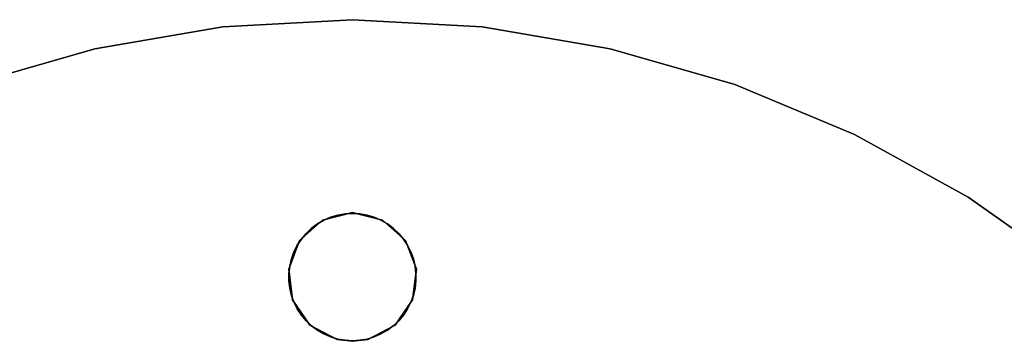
# Model space of a CAD drawing. Extents: x 0.04 to 7.12, y -3.54 to 3.54.
# Tile 6 of 7: x 2.56 to 5.57, y 2.56 to 3.54. Entities that reach past the tile are written whole.
import ezdxf

# ---------------------------------------------------------------- set-up
doc = ezdxf.new("R2010")
doc.units = 0
doc.header["$MEASUREMENT"] = 0
doc.layers.get('0').update_dxf_attribs({"color": 13, "linetype": 'CONTINUOUS'})

# ---------------------------------------------------------------- blocks, each defined once
blk = doc.blocks.new('MIA-LED-L_STL_1')
at = {"color": 0}
for p, q in [((3.182, 3.521, 0.1969), (3.5787, 3.5433, 0.1969)), ((3.5787, 3.5433), (3.182, 3.521)), ((3.182, 3.521, 0.1969), (3.5787, 3.5433, 0.1969)), ((3.5787, 3.5433), (3.182, 3.521)), ((3.9755, 3.521), (3.5787, 3.5433)), ((3.5787, 3.5433, 0.1969), (3.5787, 3.5433)), ((3.5787, 3.5433, 0.1969), (3.9755, 3.521, 0.1969)), ((3.5787, 3.5433, 0.1969), (3.5787, 3.5433)), ((3.5787, 3.5433, 0.1969), (3.9755, 3.521, 0.1969)), ((3.9755, 3.521), (3.5787, 3.5433)), ((2.7903, 3.4545, 0.1969), (3.182, 3.521, 0.1969)), ((3.182, 3.521), (2.7903, 3.4545)), ((2.7903, 3.4545, 0.1969), (3.182, 3.521, 0.1969)), ((3.182, 3.521), (2.7903, 3.4545)), ((3.182, 3.521, 0.1969), (3.182, 3.521)), ((3.182, 3.521, 0.1969), (3.182, 3.521)), ((3.9755, 3.521, 0.1969), (3.9755, 3.521)), ((3.9755, 3.521, 0.1969), (4.3672, 3.4545, 0.1969)), ((4.3672, 3.4545), (3.9755, 3.521)), ((3.9755, 3.521, 0.1969), (3.9755, 3.521)), ((3.9755, 3.521, 0.1969), (4.3672, 3.4545, 0.1969)), ((4.3672, 3.4545), (3.9755, 3.521)), ((2.4085, 3.3445, 0.1969), (2.7903, 3.4545, 0.1969)), ((2.7903, 3.4545), (2.4085, 3.3445)), ((2.4085, 3.3445, 0.1969), (2.7903, 3.4545, 0.1969)), ((2.7903, 3.4545), (2.4085, 3.3445)), ((2.7903, 3.4545, 0.1969), (2.7903, 3.4545)), ((2.7903, 3.4545, 0.1969), (2.7903, 3.4545)), ((4.3672, 3.4545, 0.1969), (4.3672, 3.4545)), ((4.3672, 3.4545, 0.1969), (4.749, 3.3445, 0.1969)), ((4.749, 3.3445), (4.3672, 3.4545)), ((4.3672, 3.4545, 0.1969), (4.3672, 3.4545)), ((4.3672, 3.4545, 0.1969), (4.749, 3.3445, 0.1969)), ((4.749, 3.3445), (4.3672, 3.4545)), ((4.749, 3.3445, 0.1969), (4.749, 3.3445)), ((4.749, 3.3445, 0.1969), (5.1161, 3.1924, 0.1969)), ((5.1161, 3.1924), (4.749, 3.3445)), ((4.749, 3.3445, 0.1969), (4.749, 3.3445)), ((4.749, 3.3445, 0.1969), (5.1161, 3.1924, 0.1969)), ((5.1161, 3.1924), (4.749, 3.3445)), ((5.1161, 3.1924, 0.1969), (5.1161, 3.1924)), ((5.1161, 3.1924, 0.1969), (5.4639, 3.0002, 0.1969)), ((5.4639, 3.0002), (5.1161, 3.1924)), ((5.1161, 3.1924, 0.1969), (5.1161, 3.1924)), ((5.1161, 3.1924, 0.1969), (5.4639, 3.0002, 0.1969)), ((5.4639, 3.0002), (5.1161, 3.1924)), ((5.4639, 3.0002, 0.1969), (5.4639, 3.0002)), ((5.4639, 3.0002, 0.1969), (5.788, 2.7703, 0.1969)), ((5.788, 2.7703), (5.4639, 3.0002)), ((5.4639, 3.0002, 0.1969), (5.4639, 3.0002)), ((5.4639, 3.0002, 0.1969), (5.788, 2.7703, 0.1969)), ((5.788, 2.7703), (5.4639, 3.0002)), ((3.4167, 2.8677, 0.1969), (3.4873, 2.9302, 0.1969)), ((3.4873, 2.9302), (3.4167, 2.8677)), ((3.4873, 2.9302), (3.4167, 2.8677)), ((3.4167, 2.8677, 0.1969), (3.4873, 2.9302, 0.1969)), ((3.4714, 2.9184, 0.1994), (3.491, 2.9298, 0.1994)), ((3.491, 2.9298, 0.0025), (3.4714, 2.9184, 0.0025)), ((3.4714, 2.9184, 0.1994), (3.491, 2.9298, 0.1994)), ((3.491, 2.9298, 0.0025), (3.4714, 2.9184, 0.0025)), ((3.4873, 2.9302, 0.1969), (3.5787, 2.9528, 0.1969)), ((3.5787, 2.9528), (3.4873, 2.9302)), ((3.5787, 2.9528), (3.4873, 2.9302)), ((3.4873, 2.9302, 0.1969), (3.5787, 2.9528, 0.1969)), ((3.4873, 2.9302), (3.4873, 2.9302, 0.1969)), ((3.4873, 2.9302), (3.4873, 2.9302, 0.1969)), ((3.491, 2.9298, 0.1994), (3.5118, 2.9387, 0.1994)), ((3.5118, 2.9387, 0.0025), (3.491, 2.9298, 0.0025)), ((3.491, 2.9298, 0.1994), (3.5118, 2.9387, 0.1994)), ((3.5118, 2.9387, 0.0025), (3.491, 2.9298, 0.0025)), ((3.491, 2.9298, 0.1994), (3.491, 2.9298, 0.0025)), ((3.491, 2.9298, 0.1994), (3.491, 2.9298, 0.0025)), ((3.5118, 2.9387, 0.1994), (3.5335, 2.9452, 0.1994)), ((3.5335, 2.9452, 0.0025), (3.5118, 2.9387, 0.0025)), ((3.5118, 2.9387, 0.1994), (3.5335, 2.9452, 0.1994)), ((3.5335, 2.9452, 0.0025), (3.5118, 2.9387, 0.0025)), ((3.5118, 2.9387, 0.1994), (3.5118, 2.9387, 0.0025)), ((3.5118, 2.9387, 0.1994), (3.5118, 2.9387, 0.0025)), ((3.5335, 2.9452, 0.1994), (3.5558, 2.9492, 0.1994)), ((3.5558, 2.9492, 0.0025), (3.5335, 2.9452, 0.0025)), ((3.5335, 2.9452, 0.1994), (3.5558, 2.9492, 0.1994)), ((3.5558, 2.9492, 0.0025), (3.5335, 2.9452, 0.0025)), ((3.5335, 2.9452, 0.1994), (3.5335, 2.9452, 0.0025)), ((3.5335, 2.9452, 0.1994), (3.5335, 2.9452, 0.0025)), ((3.5558, 2.9492, 0.1994), (3.5785, 2.9505, 0.1994)), ((3.5785, 2.9505, 0.0025), (3.5558, 2.9492, 0.0025)), ((3.5558, 2.9492, 0.1994), (3.5785, 2.9505, 0.1994)), ((3.5785, 2.9505, 0.0025), (3.5558, 2.9492, 0.0025)), ((3.5558, 2.9492, 0.1994), (3.5558, 2.9492, 0.0025)), ((3.5558, 2.9492, 0.1994), (3.5558, 2.9492, 0.0025)), ((3.6011, 2.9492, 0.0025), (3.5785, 2.9505, 0.0025)), ((3.5785, 2.9505, 0.1994), (3.5785, 2.9505, 0.0025)), ((3.5785, 2.9505, 0.1994), (3.6011, 2.9492, 0.1994)), ((3.5785, 2.9505, 0.1994), (3.5785, 2.9505, 0.0025)), ((3.5785, 2.9505, 0.1994), (3.6011, 2.9492, 0.1994)), ((3.6011, 2.9492, 0.0025), (3.5785, 2.9505, 0.0025)), ((3.5787, 2.9528, 0.1969), (3.6702, 2.9302, 0.1969)), ((3.6702, 2.9302), (3.5787, 2.9528)), ((3.5787, 2.9528, 0.1969), (3.5787, 2.9528)), ((3.6702, 2.9302), (3.5787, 2.9528)), ((3.5787, 2.9528, 0.1969), (3.6702, 2.9302, 0.1969)), ((3.5787, 2.9528, 0.1969), (3.5787, 2.9528)), ((3.6011, 2.9492, 0.1994), (3.6011, 2.9492, 0.0025)), ((3.6011, 2.9492, 0.1994), (3.6234, 2.9452, 0.1994)), ((3.6234, 2.9452, 0.0025), (3.6011, 2.9492, 0.0025)), ((3.6011, 2.9492, 0.1994), (3.6011, 2.9492, 0.0025)), ((3.6011, 2.9492, 0.1994), (3.6234, 2.9452, 0.1994)), ((3.6234, 2.9452, 0.0025), (3.6011, 2.9492, 0.0025)), ((3.6234, 2.9452, 0.1994), (3.6234, 2.9452, 0.0025)), ((3.6234, 2.9452, 0.1994), (3.6451, 2.9387, 0.1994)), ((3.6451, 2.9387, 0.0025), (3.6234, 2.9452, 0.0025)), ((3.6234, 2.9452, 0.1994), (3.6234, 2.9452, 0.0025)), ((3.6234, 2.9452, 0.1994), (3.6451, 2.9387, 0.1994)), ((3.6451, 2.9387, 0.0025), (3.6234, 2.9452, 0.0025)), ((3.6451, 2.9387, 0.1994), (3.6451, 2.9387, 0.0025)), ((3.6451, 2.9387, 0.1994), (3.6659, 2.9298, 0.1994)), ((3.6659, 2.9298, 0.0025), (3.6451, 2.9387, 0.0025)), ((3.6451, 2.9387, 0.1994), (3.6451, 2.9387, 0.0025)), ((3.6451, 2.9387, 0.1994), (3.6659, 2.9298, 0.1994)), ((3.6659, 2.9298, 0.0025), (3.6451, 2.9387, 0.0025)), ((3.6659, 2.9298, 0.1994), (3.6659, 2.9298, 0.0025)), ((3.6659, 2.9298, 0.1994), (3.6855, 2.9184, 0.1994)), ((3.6855, 2.9184, 0.0025), (3.6659, 2.9298, 0.0025)), ((3.6659, 2.9298, 0.1994), (3.6659, 2.9298, 0.0025)), ((3.6659, 2.9298, 0.1994), (3.6855, 2.9184, 0.1994)), ((3.6855, 2.9184, 0.0025), (3.6659, 2.9298, 0.0025)), ((3.6702, 2.9302, 0.1969), (3.7407, 2.8677, 0.1969)), ((3.7407, 2.8677), (3.6702, 2.9302)), ((3.6702, 2.9302), (3.6702, 2.9302, 0.1969)), ((3.6702, 2.9302), (3.6702, 2.9302, 0.1969)), ((3.7407, 2.8677), (3.6702, 2.9302)), ((3.6702, 2.9302, 0.1969), (3.7407, 2.8677, 0.1969)), ((3.4367, 2.8894, 0.1994), (3.4532, 2.9049, 0.1994)), ((3.4532, 2.9049, 0.0025), (3.4367, 2.8894, 0.0025)), ((3.4367, 2.8894, 0.1994), (3.4532, 2.9049, 0.1994)), ((3.4532, 2.9049, 0.0025), (3.4367, 2.8894, 0.0025)), ((3.4532, 2.9049, 0.1994), (3.4714, 2.9184, 0.1994)), ((3.4714, 2.9184, 0.0025), (3.4532, 2.9049, 0.0025)), ((3.4532, 2.9049, 0.1994), (3.4714, 2.9184, 0.1994)), ((3.4714, 2.9184, 0.0025), (3.4532, 2.9049, 0.0025)), ((3.4532, 2.9049, 0.1994), (3.4532, 2.9049, 0.0025)), ((3.4532, 2.9049, 0.1994), (3.4532, 2.9049, 0.0025)), ((3.4714, 2.9184, 0.1994), (3.4714, 2.9184, 0.0025)), ((3.4714, 2.9184, 0.1994), (3.4714, 2.9184, 0.0025)), ((3.6855, 2.9184, 0.1994), (3.6855, 2.9184, 0.0025)), ((3.6855, 2.9184, 0.1994), (3.7037, 2.9049, 0.1994)), ((3.7037, 2.9049, 0.0025), (3.6855, 2.9184, 0.0025)), ((3.6855, 2.9184, 0.1994), (3.6855, 2.9184, 0.0025)), ((3.6855, 2.9184, 0.1994), (3.7037, 2.9049, 0.1994)), ((3.7037, 2.9049, 0.0025), (3.6855, 2.9184, 0.0025)), ((3.7037, 2.9049, 0.1994), (3.7037, 2.9049, 0.0025)), ((3.7037, 2.9049, 0.1994), (3.7202, 2.8894, 0.1994)), ((3.7202, 2.8894, 0.0025), (3.7037, 2.9049, 0.0025)), ((3.7037, 2.9049, 0.1994), (3.7037, 2.9049, 0.0025)), ((3.7037, 2.9049, 0.1994), (3.7202, 2.8894, 0.1994)), ((3.7202, 2.8894, 0.0025), (3.7037, 2.9049, 0.0025)), ((3.3833, 2.7796, 0.1969), (3.4167, 2.8677, 0.1969)), ((3.4167, 2.8677), (3.3833, 2.7796)), ((3.4167, 2.8677), (3.3833, 2.7796)), ((3.3833, 2.7796, 0.1969), (3.4167, 2.8677, 0.1969)), ((3.4097, 2.8531, 0.1994), (3.4221, 2.872, 0.1994)), ((3.4221, 2.872, 0.0025), (3.4097, 2.8531, 0.0025)), ((3.4097, 2.8531, 0.1994), (3.4221, 2.872, 0.1994)), ((3.4221, 2.872, 0.0025), (3.4097, 2.8531, 0.0025)), ((3.4167, 2.8677), (3.4167, 2.8677, 0.1969)), ((3.4167, 2.8677), (3.4167, 2.8677, 0.1969)), ((3.4221, 2.872, 0.1994), (3.4367, 2.8894, 0.1994)), ((3.4367, 2.8894, 0.0025), (3.4221, 2.872, 0.0025)), ((3.4221, 2.872, 0.1994), (3.4367, 2.8894, 0.1994)), ((3.4367, 2.8894, 0.0025), (3.4221, 2.872, 0.0025)), ((3.4221, 2.872, 0.1994), (3.4221, 2.872, 0.0025)), ((3.4221, 2.872, 0.1994), (3.4221, 2.872, 0.0025)), ((3.4367, 2.8894, 0.1994), (3.4367, 2.8894, 0.0025)), ((3.4367, 2.8894, 0.1994), (3.4367, 2.8894, 0.0025)), ((3.7202, 2.8894, 0.1994), (3.7202, 2.8894, 0.0025)), ((3.7202, 2.8894, 0.1994), (3.7348, 2.872, 0.1994)), ((3.7348, 2.872, 0.0025), (3.7202, 2.8894, 0.0025)), ((3.7202, 2.8894, 0.1994), (3.7202, 2.8894, 0.0025)), ((3.7202, 2.8894, 0.1994), (3.7348, 2.872, 0.1994)), ((3.7348, 2.872, 0.0025), (3.7202, 2.8894, 0.0025)), ((3.7348, 2.872, 0.1994), (3.7348, 2.872, 0.0025)), ((3.7348, 2.872, 0.1994), (3.7472, 2.8531, 0.1994)), ((3.7472, 2.8531, 0.0025), (3.7348, 2.872, 0.0025)), ((3.7348, 2.872, 0.1994), (3.7348, 2.872, 0.0025)), ((3.7348, 2.872, 0.1994), (3.7472, 2.8531, 0.1994)), ((3.7472, 2.8531, 0.0025), (3.7348, 2.872, 0.0025)), ((3.7407, 2.8677, 0.1969), (3.7742, 2.7796, 0.1969)), ((3.7742, 2.7796), (3.7407, 2.8677)), ((3.7407, 2.8677), (3.7407, 2.8677, 0.1969)), ((3.7407, 2.8677), (3.7407, 2.8677, 0.1969)), ((3.7742, 2.7796), (3.7407, 2.8677)), ((3.7407, 2.8677, 0.1969), (3.7742, 2.7796, 0.1969)), ((3.3995, 2.8328, 0.1994), (3.4097, 2.8531, 0.1994)), ((3.4097, 2.8531, 0.0025), (3.3995, 2.8328, 0.0025)), ((3.3995, 2.8328, 0.1994), (3.4097, 2.8531, 0.1994)), ((3.4097, 2.8531, 0.0025), (3.3995, 2.8328, 0.0025)), ((3.4097, 2.8531, 0.1994), (3.4097, 2.8531, 0.0025)), ((3.4097, 2.8531, 0.1994), (3.4097, 2.8531, 0.0025)), ((3.7472, 2.8531, 0.1994), (3.7472, 2.8531, 0.0025)), ((3.7472, 2.8531, 0.1994), (3.7574, 2.8328, 0.1994)), ((3.7574, 2.8328, 0.0025), (3.7472, 2.8531, 0.0025)), ((3.7472, 2.8531, 0.1994), (3.7472, 2.8531, 0.0025)), ((3.7472, 2.8531, 0.1994), (3.7574, 2.8328, 0.1994)), ((3.7574, 2.8328, 0.0025), (3.7472, 2.8531, 0.0025)), ((3.3865, 2.7895, 0.1994), (3.3918, 2.8115, 0.1994)), ((3.3918, 2.8115, 0.0025), (3.3865, 2.7895, 0.0025)), ((3.3865, 2.7895, 0.1994), (3.3918, 2.8115, 0.1994)), ((3.3918, 2.8115, 0.0025), (3.3865, 2.7895, 0.0025)), ((3.3918, 2.8115, 0.1994), (3.3995, 2.8328, 0.1994)), ((3.3995, 2.8328, 0.0025), (3.3918, 2.8115, 0.0025)), ((3.3918, 2.8115, 0.1994), (3.3995, 2.8328, 0.1994)), ((3.3995, 2.8328, 0.0025), (3.3918, 2.8115, 0.0025)), ((3.3918, 2.8115, 0.1994), (3.3918, 2.8115, 0.0025)), ((3.3918, 2.8115, 0.1994), (3.3918, 2.8115, 0.0025)), ((3.3995, 2.8328, 0.1994), (3.3995, 2.8328, 0.0025)), ((3.3995, 2.8328, 0.1994), (3.3995, 2.8328, 0.0025)), ((3.7574, 2.8328, 0.1994), (3.7574, 2.8328, 0.0025)), ((3.7574, 2.8328, 0.1994), (3.7651, 2.8115, 0.1994)), ((3.7651, 2.8115, 0.0025), (3.7574, 2.8328, 0.0025)), ((3.7574, 2.8328, 0.1994), (3.7574, 2.8328, 0.0025)), ((3.7574, 2.8328, 0.1994), (3.7651, 2.8115, 0.1994)), ((3.7651, 2.8115, 0.0025), (3.7574, 2.8328, 0.0025)), ((3.7651, 2.8115, 0.1994), (3.7651, 2.8115, 0.0025)), ((3.7651, 2.8115, 0.1994), (3.7704, 2.7895, 0.1994)), ((3.7704, 2.7895, 0.0025), (3.7651, 2.8115, 0.0025)), ((3.7651, 2.8115, 0.1994), (3.7651, 2.8115, 0.0025)), ((3.7651, 2.8115, 0.1994), (3.7704, 2.7895, 0.1994)), ((3.7704, 2.7895, 0.0025), (3.7651, 2.8115, 0.0025)), ((3.3947, 2.6861, 0.1969), (3.3833, 2.7796, 0.1969)), ((3.3833, 2.7796), (3.3947, 2.6861)), ((3.3833, 2.7796), (3.3947, 2.6861)), ((3.3833, 2.7796), (3.3833, 2.7796, 0.1969)), ((3.3947, 2.6861, 0.1969), (3.3833, 2.7796, 0.1969)), ((3.3833, 2.7796), (3.3833, 2.7796, 0.1969)), ((3.3839, 2.7669, 0.1994), (3.3865, 2.7895, 0.1994)), ((3.3865, 2.7895, 0.0025), (3.3839, 2.7669, 0.0025)), ((3.3839, 2.7669, 0.1994), (3.3865, 2.7895, 0.1994)), ((3.3865, 2.7895, 0.0025), (3.3839, 2.7669, 0.0025)), ((3.3865, 2.7895, 0.1994), (3.3865, 2.7895, 0.0025)), ((3.3865, 2.7895, 0.1994), (3.3865, 2.7895, 0.0025)), ((3.7742, 2.7796, 0.1969), (3.7628, 2.6861, 0.1969)), ((3.7628, 2.6861), (3.7742, 2.7796)), ((3.7628, 2.6861), (3.7742, 2.7796)), ((3.7742, 2.7796, 0.1969), (3.7628, 2.6861, 0.1969)), ((3.7704, 2.7895, 0.1994), (3.7704, 2.7895, 0.0025)), ((3.7704, 2.7895, 0.1994), (3.773, 2.7669, 0.1994)), ((3.773, 2.7669, 0.0025), (3.7704, 2.7895, 0.0025)), ((3.7704, 2.7895, 0.1994), (3.7704, 2.7895, 0.0025)), ((3.7704, 2.7895, 0.1994), (3.773, 2.7669, 0.1994)), ((3.773, 2.7669, 0.0025), (3.7704, 2.7895, 0.0025)), ((3.7742, 2.7796), (3.7742, 2.7796, 0.1969)), ((3.7742, 2.7796), (3.7742, 2.7796, 0.1969)), ((3.3839, 2.7443, 0.1994), (3.3839, 2.7669, 0.1994)), ((3.3839, 2.7669, 0.1994), (3.3839, 2.7669, 0.0025)), ((3.3839, 2.7669, 0.0025), (3.3839, 2.7443, 0.0025)), ((3.3839, 2.7669, 0.1994), (3.3839, 2.7669, 0.0025)), ((3.3839, 2.7443, 0.1994), (3.3839, 2.7669, 0.1994)), ((3.3839, 2.7669, 0.0025), (3.3839, 2.7443, 0.0025)), ((3.3865, 2.7218, 0.1994), (3.3839, 2.7443, 0.1994)), ((3.3839, 2.7443, 0.1994), (3.3839, 2.7443, 0.0025)), ((3.3839, 2.7443, 0.0025), (3.3865, 2.7218, 0.0025)), ((3.3839, 2.7443, 0.1994), (3.3839, 2.7443, 0.0025)), ((3.3865, 2.7218, 0.1994), (3.3839, 2.7443, 0.1994)), ((3.3839, 2.7443, 0.0025), (3.3865, 2.7218, 0.0025)), ((3.773, 2.7443, 0.1994), (3.7704, 2.7218, 0.1994)), ((3.7704, 2.7218, 0.0025), (3.773, 2.7443, 0.0025)), ((3.773, 2.7443, 0.1994), (3.7704, 2.7218, 0.1994)), ((3.7704, 2.7218, 0.0025), (3.773, 2.7443, 0.0025)), ((3.773, 2.7669, 0.1994), (3.773, 2.7669, 0.0025)), ((3.773, 2.7669, 0.1994), (3.773, 2.7443, 0.1994)), ((3.773, 2.7443, 0.0025), (3.773, 2.7669, 0.0025)), ((3.773, 2.7669, 0.1994), (3.773, 2.7669, 0.0025)), ((3.773, 2.7669, 0.1994), (3.773, 2.7443, 0.1994)), ((3.773, 2.7443, 0.0025), (3.773, 2.7669, 0.0025)), ((3.773, 2.7443, 0.1994), (3.773, 2.7443, 0.0025)), ((3.773, 2.7443, 0.1994), (3.773, 2.7443, 0.0025)), ((3.3918, 2.6997, 0.1994), (3.3865, 2.7218, 0.1994)), ((3.3865, 2.7218, 0.1994), (3.3865, 2.7218, 0.0025)), ((3.3865, 2.7218, 0.0025), (3.3918, 2.6997, 0.0025)), ((3.3865, 2.7218, 0.1994), (3.3865, 2.7218, 0.0025)), ((3.3918, 2.6997, 0.1994), (3.3865, 2.7218, 0.1994)), ((3.3865, 2.7218, 0.0025), (3.3918, 2.6997, 0.0025)), ((3.7704, 2.7218, 0.1994), (3.7651, 2.6997, 0.1994)), ((3.7651, 2.6997, 0.0025), (3.7704, 2.7218, 0.0025)), ((3.7704, 2.7218, 0.1994), (3.7651, 2.6997, 0.1994)), ((3.7651, 2.6997, 0.0025), (3.7704, 2.7218, 0.0025)), ((3.7704, 2.7218, 0.1994), (3.7704, 2.7218, 0.0025)), ((3.7704, 2.7218, 0.1994), (3.7704, 2.7218, 0.0025)), ((3.3995, 2.6784, 0.1994), (3.3918, 2.6997, 0.1994)), ((3.3918, 2.6997, 0.1994), (3.3918, 2.6997, 0.0025)), ((3.3918, 2.6997, 0.0025), (3.3995, 2.6784, 0.0025)), ((3.3918, 2.6997, 0.1994), (3.3918, 2.6997, 0.0025)), ((3.3995, 2.6784, 0.1994), (3.3918, 2.6997, 0.1994)), ((3.3918, 2.6997, 0.0025), (3.3995, 2.6784, 0.0025)), ((3.4482, 2.6086, 0.1969), (3.3947, 2.6861, 0.1969)), ((3.3947, 2.6861), (3.4482, 2.6086)), ((3.3947, 2.6861), (3.4482, 2.6086)), ((3.3947, 2.6861), (3.3947, 2.6861, 0.1969)), ((3.4482, 2.6086, 0.1969), (3.3947, 2.6861, 0.1969)), ((3.3947, 2.6861), (3.3947, 2.6861, 0.1969)), ((3.7628, 2.6861, 0.1969), (3.7093, 2.6086, 0.1969)), ((3.7093, 2.6086), (3.7628, 2.6861)), ((3.7093, 2.6086), (3.7628, 2.6861)), ((3.7628, 2.6861, 0.1969), (3.7093, 2.6086, 0.1969)), ((3.7651, 2.6997, 0.1994), (3.7574, 2.6784, 0.1994)), ((3.7574, 2.6784, 0.0025), (3.7651, 2.6997, 0.0025)), ((3.7651, 2.6997, 0.1994), (3.7574, 2.6784, 0.1994)), ((3.7574, 2.6784, 0.0025), (3.7651, 2.6997, 0.0025)), ((3.7628, 2.6861), (3.7628, 2.6861, 0.1969)), ((3.7628, 2.6861), (3.7628, 2.6861, 0.1969)), ((3.7651, 2.6997, 0.1994), (3.7651, 2.6997, 0.0025)), ((3.7651, 2.6997, 0.1994), (3.7651, 2.6997, 0.0025)), ((3.4097, 2.6582, 0.1994), (3.3995, 2.6784, 0.1994)), ((3.3995, 2.6784, 0.1994), (3.3995, 2.6784, 0.0025)), ((3.3995, 2.6784, 0.0025), (3.4097, 2.6582, 0.0025)), ((3.3995, 2.6784, 0.1994), (3.3995, 2.6784, 0.0025)), ((3.4097, 2.6582, 0.1994), (3.3995, 2.6784, 0.1994)), ((3.3995, 2.6784, 0.0025), (3.4097, 2.6582, 0.0025)), ((3.4221, 2.6392, 0.1994), (3.4097, 2.6582, 0.1994)), ((3.4097, 2.6582, 0.1994), (3.4097, 2.6582, 0.0025)), ((3.4097, 2.6582, 0.0025), (3.4221, 2.6392, 0.0025)), ((3.4097, 2.6582, 0.1994), (3.4097, 2.6582, 0.0025)), ((3.4221, 2.6392, 0.1994), (3.4097, 2.6582, 0.1994)), ((3.4097, 2.6582, 0.0025), (3.4221, 2.6392, 0.0025)), ((3.7472, 2.6582, 0.1994), (3.7348, 2.6392, 0.1994)), ((3.7348, 2.6392, 0.0025), (3.7472, 2.6582, 0.0025)), ((3.7472, 2.6582, 0.1994), (3.7348, 2.6392, 0.1994)), ((3.7348, 2.6392, 0.0025), (3.7472, 2.6582, 0.0025)), ((3.7574, 2.6784, 0.1994), (3.7472, 2.6582, 0.1994)), ((3.7472, 2.6582, 0.0025), (3.7574, 2.6784, 0.0025)), ((3.7574, 2.6784, 0.1994), (3.7472, 2.6582, 0.1994)), ((3.7472, 2.6582, 0.0025), (3.7574, 2.6784, 0.0025)), ((3.7472, 2.6582, 0.1994), (3.7472, 2.6582, 0.0025)), ((3.7472, 2.6582, 0.1994), (3.7472, 2.6582, 0.0025)), ((3.7574, 2.6784, 0.1994), (3.7574, 2.6784, 0.0025)), ((3.7574, 2.6784, 0.1994), (3.7574, 2.6784, 0.0025)), ((3.4367, 2.6219, 0.1994), (3.4221, 2.6392, 0.1994)), ((3.4221, 2.6392, 0.1994), (3.4221, 2.6392, 0.0025)), ((3.4221, 2.6392, 0.0025), (3.4367, 2.6219, 0.0025)), ((3.4221, 2.6392, 0.1994), (3.4221, 2.6392, 0.0025)), ((3.4367, 2.6219, 0.1994), (3.4221, 2.6392, 0.1994)), ((3.4221, 2.6392, 0.0025), (3.4367, 2.6219, 0.0025)), ((3.7348, 2.6392, 0.1994), (3.7202, 2.6219, 0.1994)), ((3.7202, 2.6219, 0.0025), (3.7348, 2.6392, 0.0025)), ((3.7348, 2.6392, 0.1994), (3.7202, 2.6219, 0.1994)), ((3.7202, 2.6219, 0.0025), (3.7348, 2.6392, 0.0025)), ((3.7348, 2.6392, 0.1994), (3.7348, 2.6392, 0.0025)), ((3.7348, 2.6392, 0.1994), (3.7348, 2.6392, 0.0025)), ((3.4532, 2.6063, 0.1994), (3.4367, 2.6219, 0.1994)), ((3.4367, 2.6219, 0.1994), (3.4367, 2.6219, 0.0025)), ((3.4367, 2.6219, 0.0025), (3.4532, 2.6063, 0.0025)), ((3.4367, 2.6219, 0.1994), (3.4367, 2.6219, 0.0025)), ((3.4532, 2.6063, 0.1994), (3.4367, 2.6219, 0.1994)), ((3.4367, 2.6219, 0.0025), (3.4532, 2.6063, 0.0025)), ((3.5316, 2.5648, 0.1969), (3.4482, 2.6086, 0.1969)), ((3.4482, 2.6086), (3.5316, 2.5648)), ((3.4482, 2.6086), (3.5316, 2.5648)), ((3.4482, 2.6086), (3.4482, 2.6086, 0.1969)), ((3.5316, 2.5648, 0.1969), (3.4482, 2.6086, 0.1969)), ((3.4482, 2.6086), (3.4482, 2.6086, 0.1969)), ((3.4714, 2.5928, 0.1994), (3.4532, 2.6063, 0.1994)), ((3.4532, 2.6063, 0.1994), (3.4532, 2.6063, 0.0025)), ((3.4532, 2.6063, 0.0025), (3.4714, 2.5928, 0.0025)), ((3.4532, 2.6063, 0.1994), (3.4532, 2.6063, 0.0025)), ((3.4714, 2.5928, 0.1994), (3.4532, 2.6063, 0.1994)), ((3.4532, 2.6063, 0.0025), (3.4714, 2.5928, 0.0025)), ((3.491, 2.5815, 0.1994), (3.4714, 2.5928, 0.1994)), ((3.4714, 2.5928, 0.1994), (3.4714, 2.5928, 0.0025)), ((3.4714, 2.5928, 0.0025), (3.491, 2.5815, 0.0025)), ((3.4714, 2.5928, 0.1994), (3.4714, 2.5928, 0.0025)), ((3.491, 2.5815, 0.1994), (3.4714, 2.5928, 0.1994)), ((3.4714, 2.5928, 0.0025), (3.491, 2.5815, 0.0025)), ((3.7093, 2.6086, 0.1969), (3.6258, 2.5648, 0.1969)), ((3.6258, 2.5648), (3.7093, 2.6086)), ((3.6258, 2.5648), (3.7093, 2.6086)), ((3.7093, 2.6086, 0.1969), (3.6258, 2.5648, 0.1969)), ((3.6855, 2.5928, 0.1994), (3.6659, 2.5815, 0.1994)), ((3.6659, 2.5815, 0.0025), (3.6855, 2.5928, 0.0025)), ((3.6855, 2.5928, 0.1994), (3.6659, 2.5815, 0.1994)), ((3.6659, 2.5815, 0.0025), (3.6855, 2.5928, 0.0025)), ((3.7037, 2.6063, 0.1994), (3.6855, 2.5928, 0.1994)), ((3.6855, 2.5928, 0.0025), (3.7037, 2.6063, 0.0025)), ((3.7037, 2.6063, 0.1994), (3.6855, 2.5928, 0.1994)), ((3.6855, 2.5928, 0.0025), (3.7037, 2.6063, 0.0025)), ((3.6855, 2.5928, 0.1994), (3.6855, 2.5928, 0.0025)), ((3.6855, 2.5928, 0.1994), (3.6855, 2.5928, 0.0025)), ((3.7202, 2.6219, 0.1994), (3.7037, 2.6063, 0.1994)), ((3.7037, 2.6063, 0.0025), (3.7202, 2.6219, 0.0025)), ((3.7202, 2.6219, 0.1994), (3.7037, 2.6063, 0.1994)), ((3.7037, 2.6063, 0.0025), (3.7202, 2.6219, 0.0025)), ((3.7037, 2.6063, 0.1994), (3.7037, 2.6063, 0.0025)), ((3.7037, 2.6063, 0.1994), (3.7037, 2.6063, 0.0025)), ((3.7093, 2.6086), (3.7093, 2.6086, 0.1969)), ((3.7093, 2.6086), (3.7093, 2.6086, 0.1969)), ((3.7202, 2.6219, 0.1994), (3.7202, 2.6219, 0.0025)), ((3.7202, 2.6219, 0.1994), (3.7202, 2.6219, 0.0025)), ((3.5118, 2.5725, 0.1994), (3.491, 2.5815, 0.1994)), ((3.491, 2.5815, 0.1994), (3.491, 2.5815, 0.0025)), ((3.491, 2.5815, 0.0025), (3.5118, 2.5725, 0.0025)), ((3.491, 2.5815, 0.1994), (3.491, 2.5815, 0.0025)), ((3.5118, 2.5725, 0.1994), (3.491, 2.5815, 0.1994)), ((3.491, 2.5815, 0.0025), (3.5118, 2.5725, 0.0025)), ((3.5335, 2.566, 0.1994), (3.5118, 2.5725, 0.1994)), ((3.5118, 2.5725, 0.1994), (3.5118, 2.5725, 0.0025)), ((3.5118, 2.5725, 0.0025), (3.5335, 2.566, 0.0025)), ((3.5118, 2.5725, 0.1994), (3.5118, 2.5725, 0.0025)), ((3.5335, 2.566, 0.1994), (3.5118, 2.5725, 0.1994)), ((3.5118, 2.5725, 0.0025), (3.5335, 2.566, 0.0025)), ((3.5787, 2.5591, 0.1969), (3.5316, 2.5648, 0.1969)), ((3.5316, 2.5648), (3.5787, 2.5591)), ((3.5316, 2.5648), (3.5787, 2.5591)), ((3.5316, 2.5648), (3.5316, 2.5648, 0.1969)), ((3.5787, 2.5591, 0.1969), (3.5316, 2.5648, 0.1969)), ((3.5316, 2.5648), (3.5316, 2.5648, 0.1969)), ((3.5558, 2.5621, 0.1994), (3.5335, 2.566, 0.1994)), ((3.5335, 2.566, 0.1994), (3.5335, 2.566, 0.0025)), ((3.5335, 2.566, 0.0025), (3.5558, 2.5621, 0.0025)), ((3.5335, 2.566, 0.1994), (3.5335, 2.566, 0.0025)), ((3.5558, 2.5621, 0.1994), (3.5335, 2.566, 0.1994)), ((3.5335, 2.566, 0.0025), (3.5558, 2.5621, 0.0025)), ((3.6258, 2.5648, 0.1969), (3.5787, 2.5591, 0.1969)), ((3.5787, 2.5591), (3.6258, 2.5648)), ((3.5787, 2.5591), (3.6258, 2.5648)), ((3.6258, 2.5648, 0.1969), (3.5787, 2.5591, 0.1969)), ((3.6234, 2.566, 0.1994), (3.6011, 2.5621, 0.1994)), ((3.6011, 2.5621, 0.0025), (3.6234, 2.566, 0.0025)), ((3.6234, 2.566, 0.1994), (3.6011, 2.5621, 0.1994)), ((3.6011, 2.5621, 0.0025), (3.6234, 2.566, 0.0025)), ((3.6451, 2.5725, 0.1994), (3.6234, 2.566, 0.1994)), ((3.6234, 2.566, 0.0025), (3.6451, 2.5725, 0.0025)), ((3.6451, 2.5725, 0.1994), (3.6234, 2.566, 0.1994)), ((3.6234, 2.566, 0.0025), (3.6451, 2.5725, 0.0025)), ((3.6234, 2.566, 0.1994), (3.6234, 2.566, 0.0025)), ((3.6234, 2.566, 0.1994), (3.6234, 2.566, 0.0025)), ((3.6258, 2.5648), (3.6258, 2.5648, 0.1969)), ((3.6258, 2.5648), (3.6258, 2.5648, 0.1969)), ((3.6659, 2.5815, 0.1994), (3.6451, 2.5725, 0.1994)), ((3.6451, 2.5725, 0.0025), (3.6659, 2.5815, 0.0025)), ((3.6659, 2.5815, 0.1994), (3.6451, 2.5725, 0.1994)), ((3.6451, 2.5725, 0.0025), (3.6659, 2.5815, 0.0025)), ((3.6451, 2.5725, 0.1994), (3.6451, 2.5725, 0.0025)), ((3.6451, 2.5725, 0.1994), (3.6451, 2.5725, 0.0025)), ((3.6659, 2.5815, 0.1994), (3.6659, 2.5815, 0.0025)), ((3.6659, 2.5815, 0.1994), (3.6659, 2.5815, 0.0025)), ((3.5785, 2.5607, 0.1994), (3.5558, 2.5621, 0.1994)), ((3.5558, 2.5621, 0.1994), (3.5558, 2.5621, 0.0025)), ((3.5558, 2.5621, 0.0025), (3.5785, 2.5607, 0.0025)), ((3.5558, 2.5621, 0.1994), (3.5558, 2.5621, 0.0025)), ((3.5785, 2.5607, 0.1994), (3.5558, 2.5621, 0.1994)), ((3.5558, 2.5621, 0.0025), (3.5785, 2.5607, 0.0025)), ((3.6011, 2.5621, 0.1994), (3.5785, 2.5607, 0.1994)), ((3.5785, 2.5607, 0.0025), (3.6011, 2.5621, 0.0025)), ((3.6011, 2.5621, 0.1994), (3.5785, 2.5607, 0.1994)), ((3.5785, 2.5607, 0.0025), (3.6011, 2.5621, 0.0025)), ((3.5785, 2.5607, 0.1994), (3.5785, 2.5607, 0.0025)), ((3.5785, 2.5607, 0.1994), (3.5785, 2.5607, 0.0025)), ((3.5787, 2.5591), (3.5787, 2.5591, 0.1969)), ((3.5787, 2.5591), (3.5787, 2.5591, 0.1969)), ((3.6011, 2.5621, 0.1994), (3.6011, 2.5621, 0.0025)), ((3.6011, 2.5621, 0.1994), (3.6011, 2.5621, 0.0025))]:
    blk.add_line(p, q, dxfattribs=at)

msp = doc.modelspace()

# ---------------------------------------------------------------- block references
at = {"color": 0}
msp.add_blockref('MIA-LED-L_STL_1', (0, 0), dxfattribs=at)

doc.saveas('drawing.dxf')
